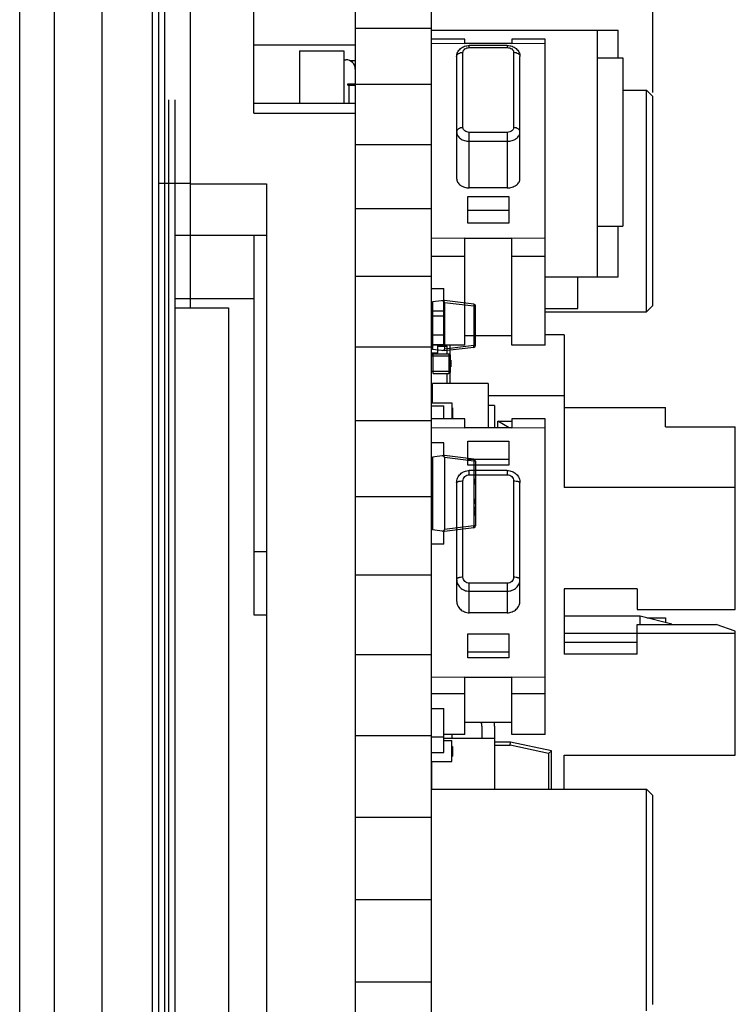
# Model space of a CAD drawing. Header units: inches. Extents: x 13 to 158, y -30 to 56.
# Tile 8 of 84: x 90 to 102, y 12 to 27. Entities that reach past the tile are written whole.
import ezdxf

# ---------------------------------------------------------------- set-up
doc = ezdxf.new("R2010")
doc.units = ezdxf.units.IN
doc.header["$LTSCALE"] = 1.21
doc.header["$MEASUREMENT"] = 0
doc.header["$PDMODE"] = 3
doc.header["$PDSIZE"] = 0.3125
doc.layers.get('0').update_dxf_attribs({"linetype": 'CONTINUOUS'})
doc.layers.get('Defpoints').update_dxf_attribs({"linetype": 'CONTINUOUS'})
doc.layers.add('DIM', color=3, linetype='CONTINUOUS')
doc.styles.get("Standard").update_dxf_attribs({"font": 'txt', "width": 0.8})
doc.dimstyles.get("Standard").update_dxf_attribs({"dimtxt": 0.15625, "dimasz": 0.1875, "dimexe": 0.125, "dimexo": 0.0625, "dimgap": 0.09, "dimtad": 0, "dimtih": 1, "dimtoh": 1, "dimzin": 4, "dimdsep": 46, "dimtxsty": 'Standard', "dimblk": '_FILLED', "dimblk1": '_FILLED', "dimblk2": '_FILLED', "dimcen": 0.09, "dimazin": 1, "dimtp": 0.01, "dimtm": 0.01, "dimtfac": 1, "dimtofl": 0, "dimtmove": 0, "dimatfit": 3, "dimldrblk": '_FILLED', "dimfxl": 1, "dimtolj": 1, "dimtzin": 4, "dimarcsym": 0})

# ---------------------------------------------------------------- blocks, each defined once
blk = doc.blocks.new('_FILLED')
at = {"color": 0, "linetype": 'ByBlock'}
blk.add_solid([(0, 0), (-1, 0.167), (-1, -0.167)], dxfattribs=at)
blk = doc.blocks.new('*D9')
at = {"layer": 'Defpoints', "color": 0}
for p in [(90.428, 43.929), (90.428, 30.435), (100.428, 25.974)]:
    blk.add_point(p, dxfattribs=at)
at = {"layer": 'DIM', "color": 0, "lineweight": -2}
for p, q in [((90.428, 30.498), (90.428, 44.054)), ((100.428, 26.036), (100.428, 44.054)), ((91.428, 43.929), (94.072, 43.929)), ((99.428, 43.929), (96.785, 43.929))]:
    blk.add_line(p, q, dxfattribs=at)
at = {"layer": 'DIM', "color": 0, "lineweight": -2, "rotation": 180}
blk.add_blockref('_FILLED', (90.428, 43.929), dxfattribs=at)
at = {"layer": 'DIM', "color": 0, "lineweight": -2}
blk.add_blockref('_FILLED', (100.428, 43.929), dxfattribs=at)
at = {"layer": 'DIM', "color": 0, "insert": (95.428, 43.929), "char_height": 1, "attachment_point": 5}
blk.add_mtext('\\A1;10.00', dxfattribs=at)

msp = doc.modelspace()

# ---------------------------------------------------------------- linework, layer by layer
at = {"color": 7, "linetype": 'Continuous'}
for p, q in [((92.528, -4.841), (92.528, 32.124)), ((90.978, -4.915), (90.978, 31.485)), ((91.728, -4.915), (91.728, 31.511)), ((95.728, 31.535), (95.728, -4.965)), ((92.628, -4.641), (92.628, 31.311)), ((92.718, -4.645), (92.718, 31.307)), ((96.928, 31.289), (96.928, -4.451)), ((93.128, 22.637), (93.128, 30.521)), ((90.428, -3.865), (90.428, 30.435)), ((94.128, 25.712), (94.128, 28.708)), ((96.928, 27.049), (95.728, 27.049)), ((95.728, 26.785), (94.128, 26.785)), ((94.848, 26.696), (94.848, 25.871)), ((94.848, 26.696), (95.548, 26.696)), ((95.548, 26.696), (95.548, 25.871)), ((95.548, 26.555), (95.578, 26.555)), ((95.728, 26.535), (95.651, 26.535)), ((95.608, 26.155), (95.608, 26.175)), ((95.608, 26.175), (95.728, 26.175)), ((95.608, 26.155), (95.728, 26.155)), ((95.628, 26.155), (95.628, 25.871)), ((96.928, 26.163), (95.728, 26.163)), ((92.778, 25.923), (92.778, 4.167)), ((92.878, 25.923), (92.878, 5.437)), ((94.128, 25.871), (95.728, 25.871)), ((94.128, 25.712), (95.728, 25.712)), ((96.928, 25.212), (95.728, 25.212)), ((93.128, 24.6), (92.628, 24.6)), ((93.128, 24.595), (94.328, 24.595)), ((94.328, 24.595), (94.328, 3.518)), ((96.928, 24.199), (95.728, 24.199)), ((92.878, 23.785), (94.328, 23.785)), ((94.128, 23.785), (94.128, 17.785)), ((96.928, 23.131), (95.728, 23.131)), ((92.878, 22.785), (94.128, 22.785)), ((92.878, 22.637), (93.728, 22.637)), ((93.728, 22.637), (93.728, 10.023)), ((96.928, 22.013), (95.728, 22.013)), ((96.928, 20.851), (95.728, 20.851)), ((96.928, 19.65), (95.728, 19.65)), ((94.128, 18.785), (94.328, 18.785)), ((96.928, 18.416), (95.728, 18.416)), ((94.128, 17.785), (94.328, 17.785)), ((96.928, 17.157), (95.728, 17.157)), ((96.928, 15.877), (95.728, 15.877)), ((96.928, 14.585), (95.728, 14.585)), ((96.928, 13.286), (95.728, 13.286)), ((96.928, 11.986), (95.728, 11.986))]:
    msp.add_line(p, q, dxfattribs=at)
at = {"color": 6, "linetype": 'Continuous'}
for p, q in [((96.928, 27.024), (99.878, 27.024)), ((99.553, 23.124), (99.553, 27.024)), ((99.878, 26.583), (99.878, 27.024)), ((97.456, 26.882), (96.928, 26.882)), ((96.928, 26.816), (97.456, 26.812)), ((97.456, 26.812), (97.456, 26.882)), ((98.2, 26.812), (97.456, 26.812)), ((97.528, 26.746), (97.528, 26.779)), ((98.128, 26.779), (97.528, 26.779)), ((98.128, 26.779), (98.128, 26.746)), ((98.2, 26.882), (98.2, 26.812)), ((98.728, 26.882), (98.2, 26.882)), ((98.2, 26.812), (98.728, 26.816)), ((98.728, 22.045), (98.728, 26.882)), ((97.328, 26.605), (97.328, 24.68)), ((97.428, 25.483), (97.428, 26.672)), ((97.528, 26.746), (98.128, 26.746)), ((98.228, 26.672), (98.228, 25.483)), ((98.328, 24.68), (98.328, 26.605)), ((99.553, 26.583), (99.953, 26.583)), ((99.953, 26.583), (99.953, 23.924)), ((99.953, 26.074), (100.328, 26.074)), ((100.328, 22.574), (100.328, 26.074)), ((100.428, 25.974), (100.328, 26.074)), ((100.428, 22.674), (100.428, 25.974)), ((97.528, 24.531), (97.528, 25.408)), ((98.128, 25.408), (97.528, 25.408)), ((98.128, 25.408), (98.128, 24.531)), ((97.528, 25.267), (98.128, 25.267)), ((98.128, 24.531), (97.528, 24.531)), ((97.503, 23.974), (97.503, 24.397)), ((97.503, 24.397), (98.153, 24.397)), ((98.153, 24.397), (98.153, 23.974)), ((98.153, 24.174), (97.503, 24.174)), ((98.153, 23.974), (97.503, 23.974)), ((99.553, 23.924), (99.953, 23.924)), ((99.878, 23.124), (99.878, 23.924)), ((97.456, 23.736), (96.928, 23.732)), ((97.456, 22.045), (97.456, 23.738)), ((97.456, 23.738), (98.2, 23.738)), ((98.2, 22.045), (98.2, 23.738)), ((98.728, 23.732), (98.2, 23.736)), ((96.928, 23.45), (97.456, 23.45)), ((98.2, 23.45), (98.728, 23.45)), ((98.728, 23.124), (99.878, 23.124)), ((99.243, 22.624), (99.243, 23.124)), ((96.928, 22.94), (97.128, 22.94)), ((97.128, 22.055), (97.128, 22.94)), ((97.138, 22.752), (96.948, 22.729)), ((96.948, 22.729), (96.948, 21.978)), ((97.602, 22.695), (97.138, 22.752)), ((97.138, 22.722), (97.138, 21.984)), ((97.138, 22.722), (97.602, 22.666)), ((96.928, 22.587), (97.128, 22.587)), ((97.602, 22.695), (97.602, 22.666)), ((97.602, 22.666), (97.602, 22.041)), ((97.628, 22.666), (97.602, 22.666)), ((97.627, 22.403), (97.627, 22.666)), ((97.628, 22.381), (97.628, 22.666)), ((98.728, 22.624), (99.243, 22.624)), ((98.728, 22.574), (100.328, 22.574)), ((100.428, 22.674), (100.328, 22.574)), ((97.128, 22.503), (96.928, 22.503)), ((97.627, 22.303), (97.627, 22.403)), ((97.627, 22.403), (97.628, 22.403)), ((97.627, 22.402), (97.628, 22.402)), ((97.627, 22.387), (97.628, 22.387)), ((97.627, 22.386), (97.628, 22.386)), ((97.627, 22.385), (97.628, 22.385)), ((97.627, 22.381), (97.628, 22.381)), ((97.628, 22.381), (97.627, 22.381)), ((97.627, 22.38), (97.628, 22.38)), ((97.627, 22.375), (97.628, 22.375)), ((97.627, 22.374), (97.628, 22.374)), ((97.627, 22.37), (97.628, 22.37)), ((97.628, 22.366), (97.627, 22.366)), ((97.628, 22.366), (97.627, 22.366)), ((97.627, 22.354), (97.628, 22.354)), ((97.628, 22.354), (97.627, 22.354)), ((97.628, 22.353), (97.627, 22.353)), ((97.628, 22.353), (97.627, 22.353)), ((97.627, 22.352), (97.628, 22.352)), ((97.627, 22.35), (97.628, 22.35)), ((97.627, 22.348), (97.628, 22.348)), ((97.627, 22.347), (97.628, 22.347)), ((97.627, 22.347), (97.628, 22.347)), ((97.627, 22.345), (97.628, 22.345)), ((97.627, 22.341), (97.628, 22.341)), ((97.628, 22.333), (97.627, 22.333)), ((97.627, 22.331), (97.628, 22.331)), ((97.627, 22.33), (97.628, 22.33)), ((97.627, 22.327), (97.628, 22.327)), ((97.628, 22.327), (97.627, 22.327)), ((97.627, 22.326), (97.628, 22.326)), ((97.628, 22.323), (97.627, 22.323)), ((97.628, 22.32), (97.627, 22.32)), ((97.628, 22.305), (97.627, 22.305)), ((97.627, 22.041), (97.627, 22.303)), ((97.628, 22.303), (97.627, 22.303)), ((97.628, 22.326), (97.628, 22.381)), ((97.628, 22.041), (97.628, 22.326)), ((97.128, 22.203), (96.928, 22.203)), ((97.456, 22.198), (98.2, 22.198)), ((99.028, 22.211), (98.728, 22.211)), ((99.028, 22.211), (99.028, 19.797)), ((96.928, 22.055), (97.128, 22.055)), ((97.456, 22.045), (96.928, 22.045)), ((97.138, 21.955), (96.948, 21.978)), ((97.033, 21.924), (97.033, 22.045)), ((97.033, 22.029), (97.178, 22.029)), ((97.602, 22.041), (97.138, 21.984)), ((97.602, 22.012), (97.138, 21.955)), ((97.178, 21.906), (97.178, 22.029)), ((97.228, 21.892), (97.228, 22.045)), ((97.628, 22.041), (97.602, 22.041)), ((97.602, 22.012), (97.602, 22.041)), ((98.728, 22.045), (98.2, 22.045)), ((96.928, 21.924), (97.033, 21.924)), ((96.928, 21.876), (97.233, 21.876)), ((96.959, 21.601), (96.959, 21.906)), ((97.203, 21.906), (96.959, 21.906)), ((97.203, 21.906), (97.203, 21.601)), ((97.233, 21.632), (97.233, 21.876)), ((97.233, 21.81), (97.236, 21.81)), ((97.236, 21.81), (97.236, 21.703)), ((97.233, 21.632), (96.928, 21.632)), ((97.233, 21.766), (97.236, 21.766)), ((97.236, 21.748), (97.233, 21.748)), ((97.236, 21.703), (97.233, 21.703)), ((96.959, 21.601), (97.203, 21.601)), ((97.178, 21.439), (97.178, 21.601)), ((97.228, 21.439), (97.228, 21.616)), ((96.948, 21.138), (96.948, 21.439)), ((97.828, 21.439), (96.948, 21.439)), ((97.828, 21.439), (97.828, 20.738)), ((96.928, 21.277), (96.948, 21.277)), ((97.828, 21.254), (99.028, 21.254)), ((96.928, 21.138), (97.253, 21.138)), ((96.928, 21.089), (97.128, 21.089)), ((97.128, 20.883), (97.128, 21.089)), ((97.253, 21.138), (97.253, 20.883)), ((97.253, 21.058), (97.263, 21.058)), ((97.263, 21.058), (97.263, 20.9)), ((97.928, 21.093), (97.828, 21.093)), ((97.928, 21.093), (97.928, 20.738)), ((99.028, 21.062), (100.628, 21.062)), ((100.628, 20.755), (100.628, 21.062)), ((97.456, 20.883), (96.928, 20.883)), ((97.253, 20.979), (97.263, 20.979)), ((97.253, 20.9), (97.263, 20.9)), ((97.456, 20.739), (97.456, 20.883)), ((97.978, 20.738), (97.978, 20.845)), ((97.978, 20.845), (98.2, 20.845)), ((98.156, 20.739), (97.978, 20.845)), ((98.2, 20.883), (98.2, 20.739)), ((98.728, 20.883), (98.2, 20.883)), ((98.728, 15.897), (98.728, 20.883)), ((96.928, 20.744), (97.456, 20.739)), ((98.2, 20.739), (97.456, 20.739)), ((98.2, 20.739), (98.728, 20.744)), ((100.628, 20.755), (101.728, 20.755)), ((101.728, 17.871), (101.728, 20.755)), ((97.128, 20.504), (96.928, 20.504)), ((97.128, 20.301), (97.128, 20.504)), ((97.503, 20.15), (97.503, 20.528)), ((97.503, 20.528), (98.153, 20.528)), ((98.153, 20.528), (98.153, 20.15)), ((96.928, 20.254), (96.948, 20.254)), ((97.138, 20.302), (96.948, 20.279)), ((96.948, 20.279), (96.948, 19.128)), ((97.602, 20.245), (97.138, 20.302)), ((97.138, 20.272), (97.138, 19.135)), ((97.602, 20.216), (97.138, 20.272)), ((98.153, 20.243), (97.503, 20.243)), ((97.602, 20.245), (97.602, 20.216)), ((98.153, 20.15), (97.503, 20.15)), ((97.528, 19.998), (97.528, 20.067)), ((98.128, 20.067), (97.528, 20.067)), ((97.602, 20.216), (97.602, 19.191)), ((97.628, 20.216), (97.602, 20.216)), ((97.627, 20.216), (97.627, 19.966)), ((97.628, 20.216), (97.628, 19.805)), ((98.128, 20.067), (98.128, 19.998)), ((97.528, 19.998), (98.128, 19.998)), ((97.628, 19.966), (97.627, 19.966)), ((97.627, 19.847), (97.627, 19.934)), ((97.627, 19.931), (97.628, 19.931)), ((97.328, 19.872), (97.328, 18.01)), ((97.428, 18.381), (97.428, 19.903)), ((97.627, 19.903), (97.628, 19.903)), ((97.627, 19.894), (97.628, 19.894)), ((97.627, 19.89), (97.628, 19.89)), ((97.628, 19.876), (97.627, 19.876)), ((97.627, 19.85), (97.628, 19.85)), ((97.628, 19.847), (97.627, 19.847)), ((97.627, 19.835), (97.627, 19.735)), ((97.628, 19.835), (97.627, 19.835)), ((97.628, 19.805), (97.627, 19.805)), ((97.628, 19.765), (97.627, 19.765)), ((97.628, 19.805), (97.628, 19.765)), ((97.628, 19.765), (97.628, 19.191)), ((98.228, 19.903), (98.228, 18.381)), ((98.328, 18.01), (98.328, 19.872)), ((101.728, 19.797), (99.028, 19.797)), ((97.628, 19.735), (97.627, 19.735)), ((97.627, 19.718), (97.627, 19.629)), ((97.628, 19.688), (97.627, 19.688)), ((97.627, 19.681), (97.628, 19.681)), ((97.627, 19.674), (97.628, 19.674)), ((97.628, 19.659), (97.627, 19.659)), ((97.628, 19.629), (97.627, 19.629)), ((97.627, 19.538), (97.627, 19.619)), ((97.627, 19.619), (97.628, 19.619)), ((97.627, 19.616), (97.628, 19.616)), ((97.627, 19.607), (97.628, 19.607)), ((97.627, 19.593), (97.628, 19.593)), ((97.628, 19.592), (97.627, 19.592)), ((97.628, 19.589), (97.627, 19.589)), ((97.627, 19.587), (97.628, 19.587)), ((97.627, 19.578), (97.628, 19.578)), ((97.628, 19.566), (97.627, 19.566)), ((97.627, 19.543), (97.628, 19.543)), ((97.628, 19.538), (97.627, 19.538)), ((97.627, 19.53), (97.627, 19.45)), ((97.628, 19.53), (97.627, 19.449)), ((97.627, 19.501), (97.628, 19.501)), ((97.627, 19.495), (97.628, 19.495)), ((97.627, 19.449), (97.628, 19.491)), ((97.628, 19.476), (97.627, 19.476)), ((97.627, 19.474), (97.628, 19.474)), ((97.628, 19.45), (97.627, 19.45)), ((97.627, 19.449), (97.628, 19.449)), ((97.627, 19.358), (97.627, 19.438)), ((97.627, 19.438), (97.628, 19.438)), ((97.627, 19.411), (97.628, 19.411)), ((97.627, 19.407), (97.628, 19.407)), ((97.628, 19.39), (97.627, 19.39)), ((97.628, 19.385), (97.627, 19.385)), ((97.628, 19.363), (97.627, 19.363)), ((97.628, 19.358), (97.627, 19.358)), ((96.948, 19.154), (96.928, 19.154)), ((97.602, 19.191), (97.138, 19.135)), ((97.602, 19.162), (97.138, 19.105)), ((97.628, 19.191), (97.602, 19.191)), ((97.602, 19.162), (97.602, 19.191)), ((97.138, 19.105), (96.948, 19.128)), ((97.128, 18.904), (97.128, 19.106)), ((97.128, 18.904), (96.928, 18.904)), ((97.528, 17.82), (97.528, 18.286)), ((98.128, 18.286), (97.528, 18.286)), ((98.128, 18.286), (98.128, 17.82)), ((99.028, 18.2), (99.028, 17.166)), ((100.178, 18.2), (99.028, 18.2)), ((100.178, 18.2), (100.178, 17.871)), ((97.528, 18.16), (98.128, 18.16)), ((98.128, 17.82), (97.528, 17.82)), ((100.228, 17.767), (99.028, 17.767)), ((100.178, 17.871), (101.728, 17.871)), ((100.228, 17.632), (100.228, 17.767)), ((100.728, 17.639), (100.228, 17.767)), ((100.329, 17.741), (100.628, 17.741)), ((100.628, 17.741), (100.628, 17.665)), ((100.178, 17.166), (100.178, 17.632)), ((100.178, 17.632), (101.428, 17.632)), ((100.728, 17.632), (100.728, 17.639)), ((101.728, 17.529), (101.428, 17.632)), ((97.503, 17.107), (97.503, 17.485)), ((97.503, 17.485), (98.153, 17.485)), ((98.153, 17.485), (98.153, 17.107)), ((100.178, 17.494), (99.028, 17.494)), ((100.178, 17.495), (101.728, 17.495)), ((101.728, 15.568), (101.728, 17.529)), ((100.178, 17.35), (99.028, 17.35)), ((98.153, 17.199), (97.503, 17.199)), ((100.178, 17.166), (99.028, 17.166)), ((98.153, 17.107), (97.503, 17.107)), ((97.456, 16.803), (96.928, 16.798)), ((97.456, 15.897), (97.456, 16.804)), ((97.456, 16.804), (98.2, 16.804)), ((98.2, 15.897), (98.2, 16.804)), ((98.728, 16.798), (98.2, 16.803)), ((96.928, 16.546), (97.456, 16.546)), ((98.2, 16.546), (98.728, 16.546)), ((96.928, 16.31), (97.128, 16.31)), ((97.128, 15.613), (97.128, 16.31)), ((97.456, 16.094), (98.2, 16.094)), ((97.728, 16.027), (97.728, 15.836)), ((97.928, 16.027), (97.928, 15.035)), ((97.456, 15.897), (97.128, 15.897)), ((97.253, 15.897), (97.253, 15.836)), ((98.728, 15.897), (98.2, 15.897)), ((96.928, 15.858), (97.128, 15.858)), ((97.928, 15.836), (97.128, 15.836)), ((97.128, 15.802), (97.253, 15.802)), ((97.253, 15.472), (97.253, 15.802)), ((97.253, 15.71), (97.263, 15.71)), ((97.263, 15.71), (97.263, 15.553)), ((98.178, 15.777), (97.928, 15.777)), ((97.928, 15.727), (98.173, 15.727)), ((98.173, 15.727), (98.178, 15.777)), ((98.778, 15.598), (98.173, 15.727)), ((98.828, 15.639), (98.178, 15.777)), ((96.928, 15.613), (97.128, 15.613)), ((97.253, 15.707), (97.263, 15.707)), ((97.253, 15.557), (97.263, 15.557)), ((97.253, 15.553), (97.263, 15.553)), ((98.828, 15.639), (98.778, 15.598)), ((98.778, 15.598), (98.778, 15.035)), ((98.828, 15.035), (98.828, 15.639)), ((99.028, 15.035), (99.028, 15.568)), ((99.028, 15.568), (101.728, 15.568)), ((96.928, 15.472), (97.253, 15.472)), ((96.938, 15.035), (96.938, 15.472)), ((96.928, 15.128), (96.938, 15.128)), ((96.928, 15.035), (100.328, 15.035)), ((100.328, 11.535), (100.328, 15.035)), ((100.428, 14.935), (100.328, 15.035)), ((100.428, 11.635), (100.428, 14.935))]:
    msp.add_line(p, q, dxfattribs=at)
at = {"color": 7, "linetype": 'Continuous'}
msp.add_arc((95.578, 26.405), 0.15, 360, 90, dxfattribs=at)
at = {"color": 6, "linetype": 'Continuous'}
for centre, radius, start, end in [((97.598, 22.666), 0.03, 360, 83), ((97.598, 22.041), 0.03, 277, 360), ((96.959, 21.876), 0.0305, 90, 180), ((97.203, 21.876), 0.0305, 360, 90), ((97.203, 21.632), 0.0305, 270, 360), ((97.598, 20.216), 0.03, 0, 83), ((97.598, 19.191), 0.03, 277, 0), ((97.578, 16.027), 0.15, 0, 26.4537), ((97.578, 16.027), 0.35, 0, 10.9845)]:
    msp.add_arc(centre, radius, start, end, dxfattribs=at)
for centre, major_axis, start_param, end_param in [((97.015, 22.737), (0.123, -0.016), 0.030629, 0.8086), ((97.015, 21.97), (0.123, 0.016), -0.8086, -0.030629), ((97.015, 20.287), (0.123, -0.016), 0.030629, 0.8086), ((97.015, 19.12), (0.123, 0.016), -0.8086, -0.030629)]:
    msp.add_ellipse(centre, major_axis=major_axis, ratio=0.241892, start_param=start_param, end_param=end_param, dxfattribs=at)
for points, knots in [([(97.328, 26.605), (97.328, 26.617), (97.331, 26.641), (97.344, 26.675), (97.363, 26.706), (97.398, 26.741), (97.453, 26.771), (97.503, 26.779), (97.528, 26.779)], [0, 0, 0, 0, 0.122789, 0.245704, 0.368989, 0.493021, 0.743903, 1, 1, 1, 1]), ([(98.128, 26.779), (98.153, 26.779), (98.203, 26.771), (98.259, 26.741), (98.293, 26.706), (98.313, 26.675), (98.326, 26.641), (98.328, 26.617), (98.328, 26.605)], [0, 0, 0, 0, 0.256115, 0.506989, 0.631012, 0.754289, 0.877202, 1, 1, 1, 1]), ([(97.328, 26.605), (97.328, 26.609), (97.33, 26.618), (97.336, 26.631), (97.345, 26.643), (97.362, 26.657), (97.391, 26.669), (97.415, 26.672), (97.428, 26.672)], [0, 0, 0, 0, 0.099951, 0.204408, 0.316557, 0.438132, 0.707393, 1, 1, 1, 1]), ([(97.428, 26.672), (97.428, 26.677), (97.43, 26.686), (97.438, 26.706), (97.457, 26.727), (97.49, 26.742), (97.515, 26.746), (97.528, 26.746)], [0, 0, 0, 0, 0.106711, 0.216661, 0.453281, 0.717631, 1, 1, 1, 1]), ([(98.128, 26.746), (98.141, 26.746), (98.166, 26.742), (98.199, 26.727), (98.219, 26.706), (98.227, 26.686), (98.228, 26.677), (98.228, 26.672)], [0, 0, 0, 0, 0.282369, 0.546719, 0.783339, 0.893289, 1, 1, 1, 1]), ([(98.228, 26.672), (98.241, 26.672), (98.266, 26.669), (98.294, 26.657), (98.312, 26.643), (98.321, 26.631), (98.327, 26.618), (98.328, 26.609), (98.328, 26.605)], [0, 0, 0, 0, 0.292531, 0.561757, 0.683353, 0.795535, 0.900035, 1, 1, 1, 1]), ([(97.428, 25.483), (97.415, 25.483), (97.391, 25.479), (97.362, 25.467), (97.345, 25.454), (97.336, 25.442), (97.33, 25.429), (97.328, 25.42), (97.328, 25.416)], [0, 0, 0, 0, 0.292531, 0.561757, 0.683353, 0.795535, 0.900035, 1, 1, 1, 1]), ([(97.328, 25.416), (97.328, 25.406), (97.331, 25.386), (97.343, 25.358), (97.362, 25.332), (97.396, 25.301), (97.452, 25.274), (97.503, 25.267), (97.528, 25.267)], [0, 0, 0, 0, 0.106591, 0.216348, 0.331685, 0.453965, 0.717986, 1, 1, 1, 1]), ([(97.528, 25.408), (97.515, 25.408), (97.49, 25.412), (97.457, 25.428), (97.438, 25.448), (97.43, 25.468), (97.428, 25.478), (97.428, 25.483)], [0, 0, 0, 0, 0.282369, 0.546719, 0.783339, 0.893289, 1, 1, 1, 1]), ([(98.228, 25.483), (98.228, 25.478), (98.227, 25.468), (98.219, 25.448), (98.199, 25.428), (98.166, 25.412), (98.141, 25.408), (98.128, 25.408)], [0, 0, 0, 0, 0.106711, 0.216661, 0.453281, 0.717631, 1, 1, 1, 1]), ([(98.128, 25.267), (98.154, 25.267), (98.204, 25.274), (98.261, 25.301), (98.295, 25.332), (98.314, 25.358), (98.326, 25.386), (98.328, 25.406), (98.328, 25.416)], [0, 0, 0, 0, 0.28196, 0.545953, 0.668248, 0.783609, 0.893397, 1, 1, 1, 1]), ([(98.328, 25.416), (98.328, 25.42), (98.327, 25.429), (98.321, 25.442), (98.312, 25.454), (98.294, 25.467), (98.266, 25.479), (98.241, 25.483), (98.228, 25.483)], [0, 0, 0, 0, 0.099951, 0.204408, 0.316557, 0.438132, 0.707393, 1, 1, 1, 1]), ([(97.328, 24.68), (97.328, 24.67), (97.331, 24.65), (97.343, 24.622), (97.362, 24.596), (97.396, 24.565), (97.452, 24.538), (97.503, 24.531), (97.528, 24.531)], [0, 0, 0, 0, 0.106594, 0.216366, 0.331716, 0.454006, 0.718017, 1, 1, 1, 1]), ([(98.128, 24.531), (98.154, 24.531), (98.204, 24.538), (98.261, 24.565), (98.295, 24.596), (98.314, 24.622), (98.326, 24.65), (98.328, 24.67), (98.328, 24.68)], [0, 0, 0, 0, 0.281983, 0.545994, 0.668284, 0.783634, 0.893406, 1, 1, 1, 1]), ([(97.328, 19.872), (97.328, 19.897), (97.339, 19.949), (97.384, 20.014), (97.45, 20.057), (97.502, 20.067), (97.528, 20.067)], [0, 0, 0, 0, 0.248618, 0.498003, 0.748556, 1, 1, 1, 1]), ([(98.128, 20.067), (98.154, 20.067), (98.206, 20.057), (98.273, 20.014), (98.318, 19.949), (98.328, 19.897), (98.328, 19.872)], [0, 0, 0, 0, 0.251446, 0.501997, 0.75138, 1, 1, 1, 1]), ([(97.428, 19.903), (97.428, 19.915), (97.434, 19.94), (97.456, 19.972), (97.489, 19.993), (97.515, 19.998), (97.528, 19.998)], [0, 0, 0, 0, 0.2442, 0.491808, 0.744213, 1, 1, 1, 1]), ([(98.128, 19.998), (98.141, 19.998), (98.167, 19.993), (98.201, 19.972), (98.223, 19.94), (98.228, 19.915), (98.228, 19.903)], [0, 0, 0, 0, 0.255786, 0.508192, 0.7558, 1, 1, 1, 1]), ([(97.328, 19.872), (97.328, 19.874), (97.33, 19.879), (97.336, 19.884), (97.346, 19.89), (97.358, 19.894), (97.373, 19.898), (97.397, 19.902), (97.416, 19.903), (97.428, 19.903)], [0, 0, 0, 0, 0.057555, 0.131468, 0.228552, 0.349435, 0.491677, 0.651074, 1, 1, 1, 1]), ([(98.228, 19.903), (98.241, 19.903), (98.26, 19.902), (98.283, 19.898), (98.298, 19.894), (98.311, 19.89), (98.32, 19.884), (98.327, 19.879), (98.328, 19.874), (98.328, 19.872)], [0, 0, 0, 0, 0.348837, 0.508203, 0.650449, 0.771366, 0.868487, 0.942436, 1, 1, 1, 1]), ([(97.428, 18.381), (97.416, 18.381), (97.397, 18.38), (97.373, 18.376), (97.358, 18.372), (97.346, 18.368), (97.336, 18.363), (97.33, 18.357), (97.328, 18.352), (97.328, 18.35)], [0, 0, 0, 0, 0.348837, 0.508203, 0.650449, 0.771366, 0.868487, 0.942436, 1, 1, 1, 1]), ([(97.528, 18.286), (97.515, 18.286), (97.489, 18.291), (97.456, 18.312), (97.434, 18.343), (97.428, 18.369), (97.428, 18.381)], [0, 0, 0, 0, 0.255786, 0.508192, 0.7558, 1, 1, 1, 1]), ([(98.228, 18.381), (98.228, 18.369), (98.223, 18.343), (98.201, 18.312), (98.167, 18.291), (98.141, 18.286), (98.128, 18.286)], [0, 0, 0, 0, 0.2442, 0.491808, 0.744213, 1, 1, 1, 1]), ([(98.328, 18.35), (98.328, 18.352), (98.327, 18.357), (98.32, 18.363), (98.311, 18.368), (98.298, 18.372), (98.283, 18.376), (98.26, 18.38), (98.241, 18.381), (98.228, 18.381)], [0, 0, 0, 0, 0.057555, 0.131468, 0.228552, 0.349435, 0.491677, 0.651074, 1, 1, 1, 1]), ([(97.328, 18.35), (97.328, 18.325), (97.339, 18.275), (97.384, 18.212), (97.45, 18.17), (97.502, 18.16), (97.528, 18.16)], [0, 0, 0, 0, 0.244169, 0.491768, 0.744196, 1, 1, 1, 1]), ([(98.128, 18.16), (98.154, 18.16), (98.206, 18.17), (98.273, 18.212), (98.318, 18.275), (98.328, 18.325), (98.328, 18.35)], [0, 0, 0, 0, 0.255755, 0.508151, 0.755783, 1, 1, 1, 1]), ([(97.328, 18.01), (97.328, 17.985), (97.339, 17.935), (97.384, 17.872), (97.45, 17.83), (97.502, 17.82), (97.528, 17.82)], [0, 0, 0, 0, 0.244189, 0.491809, 0.744225, 1, 1, 1, 1]), ([(98.128, 17.82), (98.154, 17.82), (98.206, 17.83), (98.273, 17.872), (98.318, 17.935), (98.328, 17.985), (98.328, 18.01)], [0, 0, 0, 0, 0.255775, 0.508191, 0.755811, 1, 1, 1, 1])]:
    msp.add_open_spline(points, degree=3, knots=knots, dxfattribs=at)

# ---------------------------------------------------------------- dimensions: what is measured, and where the dimension line sits
at = {"layer": 'DIM'}
dim = msp.add_linear_dim(base=(90.428, 43.929), p1=(100.428, 25.974), p2=(90.428, 30.435), dimstyle='Standard', override={"dimtxt": 1, "dimasz": 1, "dimtih": 0, "dimtoh": 0, "dimzin": 0, "dimcen": 0.198, "dimadec": 0, "dimazin": 0, "dimtp": 0, "dimtm": 0, "dimtdec": 4, "dimtzin": 0}, dxfattribs=at)
dim.commit()
dim.dimension.update_dxf_attribs({"geometry": '*D9', "text_midpoint": (95.428, 43.929)})

doc.saveas('drawing.dxf')
